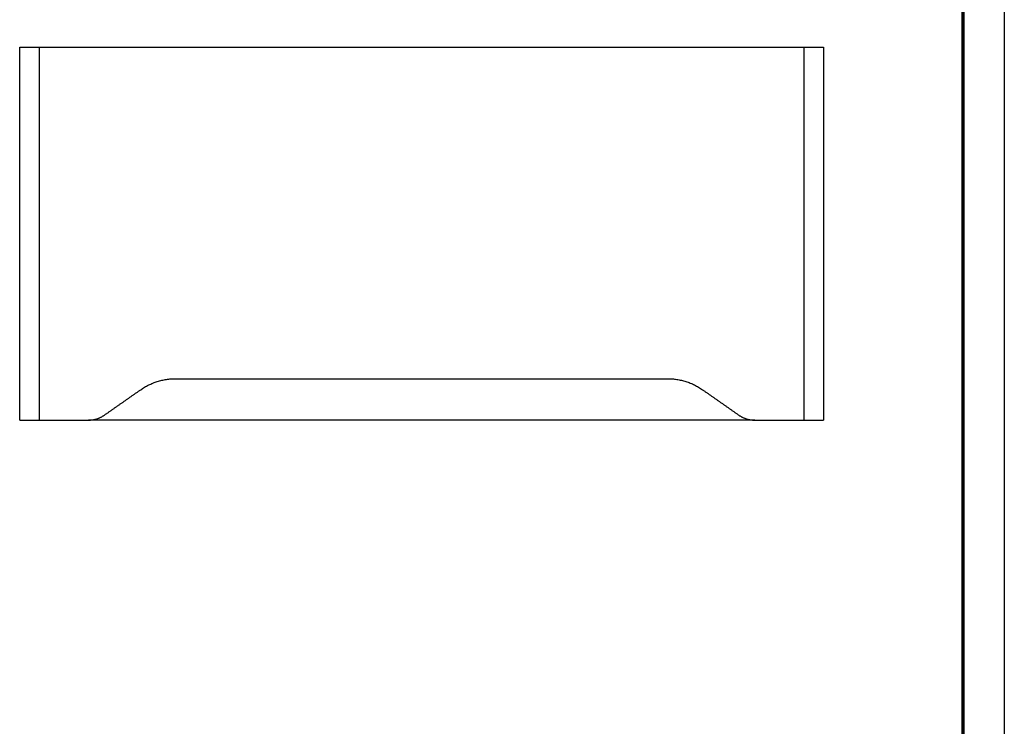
# Model space of a CAD drawing. Header units: millimetres. Extents: x 12512 to 13512, y -4769 to -3769.
# Tile 5 of 6: x 13156 to 13512, y -4513 to -4257. Entities that reach past the tile are written whole.
import ezdxf

# ---------------------------------------------------------------- set-up
doc = ezdxf.new("R2010")
doc.units = ezdxf.units.MM
doc.layers.add('ROXX NEO mini i FullGlareShield', color=7, linetype='Continuous', true_color=0x000000)

msp = doc.modelspace()

# ---------------------------------------------------------------- linework, layer by layer
at = {"layer": 'ROXX NEO mini i FullGlareShield'}
msp.add_line((13512.19, -3769.19), (13512.19, -4769.19), dxfattribs=at)
at = {"layer": 'ROXX NEO mini i FullGlareShield', "color": 250, "lineweight": 70, "true_color": 0x1a171b}
msp.add_line((13497.19, -3784.19), (13497.19, -4754.19), dxfattribs=at)
at = {"layer": 'ROXX NEO mini i FullGlareShield', "color": 18, "true_color": 0x000000}
for points in [[(13155.72, -4267.44), (13155.72, -4267.44), (13162.72, -4267.44)], [(13155.72, -4267.44), (13155.72, -4267.44), (13162.72, -4267.44)], [(13439.72, -4267.44), (13446.72, -4267.44), (13446.72, -4267.44)], [(13439.72, -4267.44), (13446.72, -4267.44), (13446.72, -4267.44)], [(13155.72, -4402.44), (13155.72, -4402.44), (13162.72, -4402.44)], [(13155.72, -4402.44), (13155.72, -4402.44), (13162.72, -4402.44)], [(13439.72, -4402.44), (13446.72, -4402.44), (13446.72, -4402.44)], [(13439.72, -4402.44), (13446.72, -4402.44), (13446.72, -4402.44)]]:
    msp.add_rational_spline(points, [1, 0.707106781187, 1], degree=2, dxfattribs=at)
for points in [[(13155.72, -4402.44), (13155.72, -4334.94), (13155.72, -4267.44)], [(13155.72, -4402.44), (13155.72, -4334.94), (13155.72, -4267.44)], [(13162.72, -4267.44), (13301.22, -4267.44), (13439.72, -4267.44)], [(13162.72, -4267.44), (13301.22, -4267.44), (13439.72, -4267.44)], [(13446.72, -4267.44), (13446.72, -4334.94), (13446.72, -4402.44)], [(13446.72, -4267.44), (13446.72, -4334.94), (13446.72, -4402.44)], [(13162.72, -4402.44), (13171.69, -4402.44), (13180.65, -4402.44)], [(13162.72, -4402.44), (13171.69, -4402.44), (13180.65, -4402.44)], [(13421.81, -4402.44), (13301.23, -4402.44), (13180.65, -4402.44)], [(13421.81, -4402.44), (13301.23, -4402.44), (13180.65, -4402.44)], [(13421.8, -4402.44), (13430.76, -4402.44), (13439.72, -4402.44)], [(13421.8, -4402.44), (13430.76, -4402.44), (13439.72, -4402.44)]]:
    msp.add_open_spline(points, degree=2, dxfattribs=at)
at = {"layer": 'ROXX NEO mini i FullGlareShield', "color": 18, "lineweight": -3, "true_color": 0x000000}
for points in [[(13162.72, -4267.44), (13162.72, -4334.94), (13162.72, -4402.44)], [(13439.72, -4402.44), (13439.72, -4334.94), (13439.72, -4267.44)], [(13212.16, -4387.44), (13301.22, -4387.44), (13390.29, -4387.44)], [(13186.39, -4400.63), (13192.96, -4396.02), (13199.54, -4391.42)], [(13402.91, -4391.42), (13409.49, -4396.02), (13416.06, -4400.63)]]:
    msp.add_open_spline(points, degree=2, dxfattribs=at)
for points in [[(13199.54, -4391.42), (13205.22, -4387.44), (13212.16, -4387.44)], [(13390.29, -4387.44), (13397.22, -4387.44), (13402.91, -4391.42)], [(13180.65, -4402.44), (13183.8, -4402.44), (13186.39, -4400.63)], [(13416.06, -4400.63), (13418.65, -4402.44), (13421.8, -4402.44)]]:
    msp.add_rational_spline(points, [1, 0.953716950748, 1], degree=2, dxfattribs=at)

doc.saveas('drawing.dxf')
